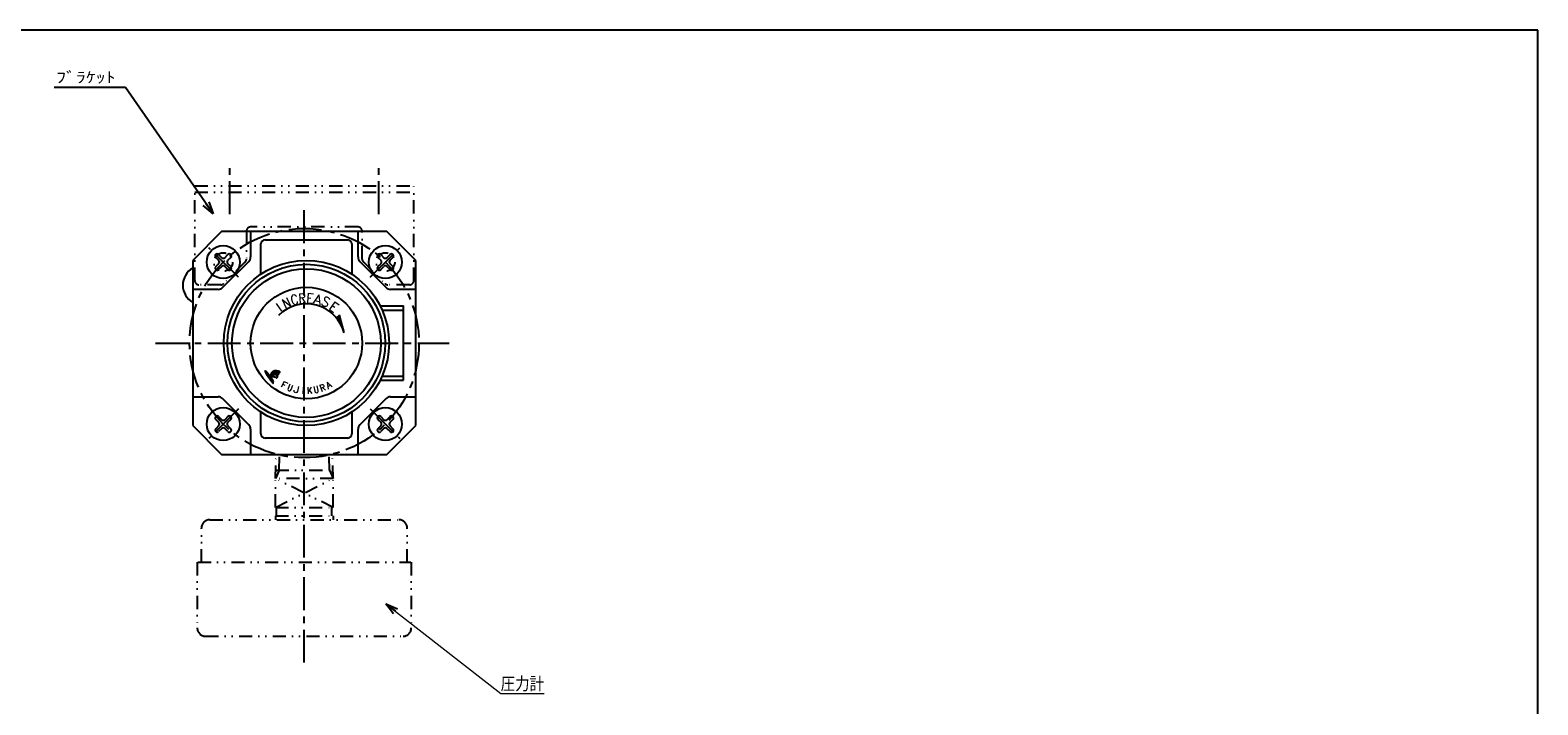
# Model space of a CAD drawing. Header units: millimetres. Extents: x -297 to 286, y -210 to 183.
# Tile 3 of 3: x -85 to 280, y 19 to 183. Entities that reach past the tile are written whole.
import ezdxf
from ezdxf.enums import TextEntityAlignment as Align

# ---------------------------------------------------------------- set-up
doc = ezdxf.new("R2010")
doc.units = ezdxf.units.MM
doc.header["$LTSCALE"] = 0.25
doc.linetypes.add('CENTER', pattern=[50.8, 31.75, -6.35, 6.35, -6.35])
doc.linetypes.add('DIVIDE', pattern=[31.75, 12.7, -6.35, 0, -6.35, 0, -6.35])
doc.layers.add('Layer0014', color=7, linetype='Continuous')
doc.layers.add('ZUWAKU', color=7, linetype='Continuous')
doc.styles.add('FdaStyle0', font='txt.shx', dxfattribs={"width": 0.8, "bigfont": 'bigfont'})

# ---------------------------------------------------------------- blocks, each defined once
blk = doc.blocks.new('_OPEN30')
at = {"color": 0, "linetype": 'ByBlock', "lineweight": -2}
for p, q in [((-1, 0.267949), (0, 0)), ((0, 0), (-1, -0.267949)), ((0, 0), (-1, 0))]:
    blk.add_line(p, q, dxfattribs=at)
blk = doc.blocks.new('DC_GROUP_RR-8-3-BA_4')
at = {"color": 4, "linetype": 'Continuous', "lineweight": 25}
blk.add_line((-24.85, 99.89), (-24.93, 99.91), dxfattribs=at)
for centre, radius, start, end in [((-24.6, 98.19), 2.25, 154.1596, 156.5211), ((-22.43, 97.05), 4.7, 151.9983, 153.0993), ((-23.85, 97.88), 3.06, 151.7036, 153.3939), ((-25.37, 98.66), 1.35, 146.3137, 150.2603), ((-22.77, 97.02), 4.43, 145.7977, 147.2876), ((-26.08, 99.27), 0.428, 137.9478, 145.4483), ((-21.97, 95.9), 5.74, 139.6104, 140.4429), ((-25.69, 99.06), 0.863, 133.8815, 139.3431), ((-25.89, 99.26), 0.579, 126.6419, 133.6018), ((-32.62, 108.58), 10.92, 305.802, 306.198), ((-25.5, 98.91), 1.09, 123.5906, 128.4094), ((-25.71, 99.18), 0.747, 113.6113, 121.5603), ((-25.47, 98.69), 1.29, 109.8131, 114.4884), ((-25.49, 98.72), 1.26, 105.6944, 109.3068), ((-25.69, 99.47), 0.485, 101.7235, 106.5255), ((-25.46, 98.44), 1.54, 99.1241, 102.6775), ((-25.5, 98.61), 1.36, 93.8559, 98.561), ((-25.49, 98.63), 1.35, 90.2765, 94.1452), ((-25.51, 98.22), 1.75, 87.3084, 89.7512), ((-25.78, 90.34), 9.64, 87.3301, 87.8618), ((-25.38, 98.81), 1.16, 84.1175, 87.6106), ((-25.8, 95.36), 4.64, 82.4113, 83.3245), ((-25.92, 93.75), 6.25, 82.4618, 83.2741), ((-25.3, 98.5), 1.46, 78.7109, 82.0424), ((-26.2, 94.12), 5.93, 77.6612, 78.5158), ((-25.7, 95.82), 4.16, 76.5305, 78.1041), ((-26.52, 92.48), 7.61, 75.3044, 76.4448), ((-25.88, 94.94), 5.06, 74.0939, 75.2655)]:
    blk.add_arc(centre, radius, start, end, dxfattribs=at)
blk = doc.blocks.new('DC_GROUP_RR-8-3-BA_5')
at = {"color": 4, "linetype": 'Continuous', "lineweight": 25}
blk.add_line((-26.73, 98.96), (-26.82, 98.77), dxfattribs=at)
for centre, radius, start, end in [((-21.36, 96.1), 6.08, 155.7385, 157.3306), ((-19.38, 95.12), 8.29, 153.8872, 155.2023), ((-5.71, 88.75), 23.37, 153.7299, 154.0739)]:
    blk.add_arc(centre, radius, start, end, dxfattribs=at)
blk = doc.blocks.new('DC_GROUP_RR-8-3-BA_6')
at = {"color": 4, "linetype": 'Continuous', "lineweight": 25}
for centre, radius, start, end in [((-19.99, 94.79), 7.73, 150.2166, 151.9818), ((-24.37, 97.33), 2.66, 143.5786, 150.7996), ((-24.81, 97.59), 2.15, 134.1532, 142.386), ((-25.98, 98.83), 0.451, 115.6669, 136.3331), ((-25.59, 98.16), 1.23, 106.453, 118.6432), ((-25.72, 98.42), 0.935, 87.9667, 103.3335), ((-25.68, 97.64), 1.71, 82.9246, 90.3904), ((-26.12, 94.53), 4.86, 78.9614, 82.3102), ((-25.82, 95.87), 3.48, 76.1085, 79.5651), ((-27.09, 91), 8.51, 74.2397, 75.6821)]:
    blk.add_arc(centre, radius, start, end, dxfattribs=at)
blk = doc.blocks.new('DC_GROUP_RR-8-3-BA_7')
at = {"color": 4, "linetype": 'Continuous', "lineweight": 25}
for centre, radius, start, end in [((-24.76, 99.25), 0.0529, 252.8981, 295.1278), ((-25.02, 99.63), 0.514, 303.2931, 308.7069), ((-24.7, 99.26), 0.0276, 285.4206, 1.2643), ((-55.34, 112.89), 33.56, 336.0229, 336.3317), ((-0.87, 88.77), 26.01, 155.4396, 155.8221), ((-16.67, 96.11), 8.6, 155.419, 156.1641), ((-24.55, 99.67), 0.143, 52.5201, 66.2857), ((-25.12, 100.01), 0.712, 332.7063, 339.2217), ((-24.47, 99.77), 0.0258, 332.3209, 49.311)]:
    blk.add_arc(centre, radius, start, end, dxfattribs=at)
blk = doc.blocks.new('DC_GROUP_RR-8-3-BA_8')
at = {"color": 4, "linetype": 'Continuous', "lineweight": 25}
for centre, radius, start, end in [((-25.81, 97.99), 1.06, 101.4115, 111.7469), ((-25.86, 97.77), 1.26, 88.7756, 97.5488), ((-25.76, 97.49), 1.55, 84.5826, 92.4321), ((-25.93, 96.83), 2.22, 75.5586, 81.7984), ((-30.78, 75.49), 24.11, 76.5307, 77.0586), ((-29.39, 81.87), 17.58, 75.2581, 76.0873)]:
    blk.add_arc(centre, radius, start, end, dxfattribs=at)
blk = doc.blocks.new('DC_GROUP_RR-8-3-BA_9')
at = {"color": 4, "linetype": 'Continuous', "lineweight": 25}
for centre, radius, start, end in [((-25.29, 97.52), 1.73, 140.1478, 146.2166), ((-25.34, 97.57), 1.66, 133.9103, 140.1366), ((-25.72, 97.97), 1.11, 124.9045, 134.3384), ((-25.51, 97.59), 1.55, 116.7491, 123.3108), ((-21.95, 95.32), 5.74, 146.4952, 148.654)]:
    blk.add_arc(centre, radius, start, end, dxfattribs=at)
blk = doc.blocks.new('DC_GROUP_RR-8-3-BA_10')
at = {"color": 4, "linetype": 'Continuous', "lineweight": 25}
for centre, radius, start, end in [((-26.23, 97.93), 0.609, 106.7194, 123.1077), ((-26.15, 97.66), 0.889, 95.0209, 106.77), ((-26.16, 97.76), 0.792, 83.4318, 94.9938), ((-26.25, 96.94), 1.62, 77.2777, 83.6899), ((-26.98, 93.83), 4.81, 74.4539, 76.9118), ((-26.06, 97.72), 0.882, 125.0997, 135.311), ((-27.75, 90.6), 8.13, 73.7332, 75.3101), ((-41.62, 46.89), 53.99, 72.4107, 72.6038), ((-24.6, 100.75), 2.5, 253.7235, 257.0779)]:
    blk.add_arc(centre, radius, start, end, dxfattribs=at)
blk = doc.blocks.new('DC_GROUP_RR-8-3-BA_11')
at = {"color": 4, "linetype": 'Continuous', "lineweight": 25}
for centre, radius, start, end in [((-25.16, 98.39), 0.073, 272.1073, 297.0668), ((-25.2, 98.41), 0.109, 305.6302, 324.6945)]:
    blk.add_arc(centre, radius, start, end, dxfattribs=at)
blk = doc.blocks.new('DC_GROUP_RR-8-3-BA_12')
at = {"color": 4, "linetype": 'Continuous', "lineweight": 25}
for centre, radius, start, end in [((-24.93, 98.83), 0.0381, 38.3896, 74.0601), ((-24.94, 98.84), 0.0481, 350.6874, 21.1754)]:
    blk.add_arc(centre, radius, start, end, dxfattribs=at)
blk = doc.blocks.new('DC_GROUP_RR-8-3-BA_13')
at = {"color": 4, "linetype": 'Continuous', "lineweight": 25}
for centre, radius, start, end in [((-47.56, 83.68), 25.61, 33.693, 34.9555), ((-42.16, 87.46), 19.02, 31.6958, 33.2354)]:
    blk.add_arc(centre, radius, start, end, dxfattribs=at)
blk = doc.blocks.new('DC_GROUP_RR-8-3-BA_14')
at = {"color": 4, "linetype": 'Continuous', "lineweight": 25}
for centre, radius, start, end in [((-43.48, 86.1), 20.82, 34.3135, 35.9326), ((-37.84, 90.13), 13.89, 31.5928, 33.7135)]:
    blk.add_arc(centre, radius, start, end, dxfattribs=at)
blk = doc.blocks.new('DC_GROUP_RR-8-3-BA_15')
at = {"color": 4, "linetype": 'Continuous', "lineweight": 25}
for centre, radius, start, end in [((-26.03, 97.47), 0.0743, 291.388, 320.612), ((-26.03, 97.45), 0.056, 336.9074, 12.2453)]:
    blk.add_arc(centre, radius, start, end, dxfattribs=at)
blk = doc.blocks.new('DC_GROUP_RR-8-3-BA_16')
at = {"color": 4, "linetype": 'Continuous', "lineweight": 25}
for centre, radius, start, end in [((-26.03, 97), 0.0169, 260.8193, 351.1807), ((-26.32, 97.04), 0.303, 352.0672, 4.6376)]:
    blk.add_arc(centre, radius, start, end, dxfattribs=at)
blk = doc.blocks.new('DC_GROUP_RR-8-3-BA_17')
at = {"color": 4, "linetype": 'Continuous', "lineweight": 25}
for centre, radius, start, end in [((-26.9, 99.44), 0.67, 192.2371, 200.6896), ((-26.11, 99.76), 1.52, 201.5019, 208.2552), ((-21.92, 101.98), 6.26, 208.0826, 210.419), ((-23.29, 101.14), 4.66, 210.0026, 213.4797), ((-10.46, 109.58), 20.01, 213.3592, 214.7519), ((-19.11, 103.54), 9.46, 214.6023, 216.9552), ((-15.1, 106.69), 14.56, 217.3477, 218.6891), ((-16.24, 105.58), 12.98, 218.0128, 219.9295), ((-24.61, 98.59), 2.07, 220.2779, 227.3133)]:
    blk.add_arc(centre, radius, start, end, dxfattribs=at)
blk = doc.blocks.new('DC_GROUP_RR-8-3-BA_18')
at = {"color": 4, "linetype": 'Continuous', "lineweight": 25}
for centre, radius, start, end in [((-28.68, 97.72), 1.99, 46.4098, 53.1264), ((-29.43, 97.03), 3.01, 39.4447, 45.1725), ((-33.76, 93.44), 8.63, 37.5621, 39.5655)]:
    blk.add_arc(centre, radius, start, end, dxfattribs=at)
blk = doc.blocks.new('DC_GROUP_RR-8-3-BA_19')
at = {"color": 4, "linetype": 'Continuous', "lineweight": 25}
for centre, radius, start, end in [((-27.5, 99.3), 0.0485, 137.1831, 190.911), ((-27.55, 99.25), 0.0872, 48.1818, 84.101)]:
    blk.add_arc(centre, radius, start, end, dxfattribs=at)
blk = doc.blocks.new('DC_GROUP_RR-8-3-BA_20')
at = {"color": 4, "linetype": 'Continuous', "lineweight": 25}
for centre, radius, start, end in [((-26.93, 98.75), 0.0442, 283.2865, 322.9887), ((-27.1, 98.85), 0.237, 328.3091, 341.1705)]:
    blk.add_arc(centre, radius, start, end, dxfattribs=at)
blk = doc.blocks.new('DC_GROUP_RR-8-3-BA_21')
at = {"color": 4, "linetype": 'Continuous', "lineweight": 25}
for centre, radius, start, end in [((-28.97, 98.58), 1.72, 47.4334, 54.4999), ((-30.98, 96.46), 4.64, 42.8097, 46.8039), ((-33.14, 94.47), 7.58, 40.4704, 42.783), ((-36.2, 91.68), 11.72, 39.1649, 41.0993), ((-35.59, 92.33), 10.84, 36.4519, 38.5629)]:
    blk.add_arc(centre, radius, start, end, dxfattribs=at)
blk = doc.blocks.new('DC_GROUP_RR-8-3-BA_22')
at = {"color": 4, "linetype": 'Continuous', "lineweight": 25}
for centre, radius, start, end in [((-27.92, 99.88), 0.127, 138.8509, 166.2792), ((-27.97, 99.9), 0.0836, 86.8462, 123.2548)]:
    blk.add_arc(centre, radius, start, end, dxfattribs=at)
blk = doc.blocks.new('DC_GROUP_RR-8-3-BA_23')
at = {"color": 4, "linetype": 'Continuous', "lineweight": 25}
for centre, radius, start, end in [((-26.76, 100.22), 1.32, 193.3258, 201.5156), ((-25.83, 100.65), 2.34, 202.9342, 210.0439), ((-18.74, 104.66), 10.49, 209.6145, 211.8441), ((-14.8, 107.04), 15.1, 211.6163, 213.1514), ((3.3, 118.95), 36.76, 213.2841, 213.9605)]:
    blk.add_arc(centre, radius, start, end, dxfattribs=at)
blk = doc.blocks.new('DC_GROUP_RR-8-3-BA_24')
at = {"color": 4, "linetype": 'Continuous', "lineweight": 25}
for centre, radius, start, end in [((11.81, 126.93), 48.32, 216.1662, 216.4812), ((-4.17, 115.14), 28.45, 216.5121, 217.1406), ((39.81, 148.61), 83.72, 217.2285, 217.4483), ((-19.8, 102.87), 8.58, 217.0043, 218.598), ((-20.26, 102.6), 8.06, 219.1584, 220.9647), ((-20.49, 102.32), 7.7, 220.5305, 222.5038), ((-23.81, 99.32), 3.22, 223.039, 226.3838)]:
    blk.add_arc(centre, radius, start, end, dxfattribs=at)
blk = doc.blocks.new('DC_GROUP_RR-8-3-BA_25')
at = {"color": 4, "linetype": 'Continuous', "lineweight": 25}
for p, q in [((-26.93, 98.53), (-26.76, 98.5)), ((-26.92, 98.56), (-26.75, 98.54)), ((-26.9, 98.6), (-26.73, 98.57)), ((-26.89, 98.63), (-26.71, 98.6)), ((-26.87, 98.66), (-26.69, 98.63)), ((-26.86, 98.7), (-26.67, 98.67)), ((-26.84, 98.73), (-26.65, 98.7)), ((-26.83, 98.76), (-26.63, 98.73)), ((-26.81, 98.8), (-26.61, 98.76)), ((-26.79, 98.83), (-26.59, 98.8)), ((-26.78, 98.86), (-26.57, 98.83)), ((-26.76, 98.89), (-26.55, 98.86)), ((-26.75, 98.93), (-26.53, 98.89)), ((-26.73, 98.96), (-26.5, 98.92)), ((-26.71, 98.99), (-26.48, 98.95)), ((-26.7, 99.03), (-26.45, 98.99)), ((-26.68, 99.06), (-26.42, 99.02)), ((-26.67, 99.09), (-26.4, 99.05)), ((-26.65, 99.12), (-26.37, 99.08)), ((-26.64, 99.16), (-26.34, 99.11)), ((-26.62, 99.19), (-26.31, 99.14)), ((-26.6, 99.22), (-26.27, 99.17)), ((-26.59, 99.26), (-26.23, 99.2)), ((-26.57, 99.29), (-26.19, 99.23)), ((-26.55, 99.32), (-26.13, 99.26)), ((-26.53, 99.35), (-26.08, 99.28)), ((-26.51, 99.39), (-26.01, 99.31)), ((-26.49, 99.42), (-25.94, 99.33)), ((-26.47, 99.45), (-25.84, 99.35)), ((-26.45, 99.48), (-25.66, 99.36)), ((-26.43, 99.51), (-24.68, 99.24)), ((-26.4, 99.55), (-24.67, 99.27)), ((-26.38, 99.58), (-24.65, 99.3)), ((-26.35, 99.61), (-24.64, 99.34)), ((-26.32, 99.64), (-24.63, 99.37)), ((-26.29, 99.67), (-24.61, 99.4)), ((-26.26, 99.7), (-24.6, 99.44)), ((-26.22, 99.73), (-24.58, 99.47)), ((-26.18, 99.76), (-24.57, 99.5)), ((-26.14, 99.79), (-24.55, 99.54)), ((-26.1, 99.82), (-24.54, 99.57)), ((-26.06, 99.85), (-24.52, 99.6)), ((-26, 99.87), (-24.51, 99.63)), ((-25.94, 99.9), (-24.49, 99.67)), ((-25.87, 99.92), (-24.48, 99.7)), ((-25.79, 99.94), (-24.46, 99.73)), ((-25.68, 99.96), (-24.45, 99.77)), ((-25.54, 99.98), (-24.52, 99.81)), ((-25.2, 99.96), (-24.97, 99.92)), ((-24.94, 99.24), (-24.72, 99.21)), ((-26.98, 98.43), (-26.82, 98.41)), ((-26.96, 98.46), (-26.8, 98.44)), ((-26.95, 98.5), (-26.78, 98.47)), ((-26.95, 98.39), (-26.83, 98.37)), ((-26.92, 98.35), (-26.85, 98.34)), ((-26.9, 98.31), (-26.88, 98.31))]:
    blk.add_line(p, q, dxfattribs=at)
blk = doc.blocks.new('DC_GROUP_RR-8-3-BA_26')
at = {"color": 4, "linetype": 'Continuous', "lineweight": 25}
for p, q in [((-26.61, 98.29), (-26.51, 98.28)), ((-26.6, 98.33), (-26.54, 98.32)), ((-26.58, 98.25), (-26.48, 98.24)), ((-26.55, 98.21), (-26.46, 98.2)), ((-26.52, 98.17), (-26.43, 98.16)), ((-26.49, 98.13), (-26.4, 98.12)), ((-26.46, 98.09), (-26.37, 98.08)), ((-26.43, 98.05), (-26.35, 98.04)), ((-26.41, 98.01), (-26.32, 98)), ((-26.38, 97.97), (-26.29, 97.96)), ((-26.35, 97.93), (-26.27, 97.92)), ((-26.32, 97.89), (-26.24, 97.88)), ((-26.3, 97.86), (-26.22, 97.84)), ((-26.27, 97.82), (-26.19, 97.8)), ((-26.24, 97.78), (-26.16, 97.76)), ((-26.22, 97.74), (-26.14, 97.72)), ((-26.19, 97.7), (-26.11, 97.68)), ((-26.17, 97.66), (-26.09, 97.65)), ((-26.14, 97.62), (-26.06, 97.61)), ((-26.12, 97.58), (-26.04, 97.57)), ((-26.09, 97.54), (-26.01, 97.53)), ((-26.07, 97.5), (-25.99, 97.49)), ((-26.04, 97.46), (-25.97, 97.45)), ((-26.02, 97.42), (-25.98, 97.42))]:
    blk.add_line(p, q, dxfattribs=at)
blk = doc.blocks.new('DC_GROUP_RR-8-3-BA_27')
at = {"color": 4, "linetype": 'Continuous', "lineweight": 25}
for p, q in [((-28.04, 99.93), (-27.87, 99.9)), ((-28.04, 99.9), (-27.82, 99.86)), ((-28.03, 99.86), (-27.77, 99.82)), ((-28.02, 99.96), (-27.92, 99.95)), ((-28.02, 99.82), (-27.73, 99.78)), ((-28.01, 99.78), (-27.69, 99.73)), ((-27.99, 99.75), (-27.64, 99.69)), ((-27.98, 99.71), (-27.6, 99.65)), ((-27.96, 99.67), (-27.57, 99.61)), ((-27.94, 99.63), (-27.53, 99.57)), ((-27.92, 99.59), (-27.49, 99.53)), ((-27.9, 99.56), (-27.45, 99.48)), ((-27.88, 99.52), (-27.42, 99.44)), ((-27.86, 99.48), (-27.38, 99.4)), ((-27.84, 99.44), (-27.35, 99.36)), ((-27.82, 99.4), (-27.31, 99.32)), ((-27.79, 99.36), (-27.55, 99.32)), ((-27.77, 99.32), (-27.55, 99.29)), ((-27.75, 99.28), (-27.54, 99.25)), ((-27.72, 99.24), (-27.53, 99.21)), ((-27.7, 99.2), (-27.51, 99.17)), ((-27.68, 99.17), (-27.5, 99.14)), ((-27.65, 99.13), (-27.48, 99.1)), ((-27.63, 99.09), (-27.46, 99.06)), ((-27.6, 99.05), (-27.44, 99.02)), ((-27.58, 99.01), (-27.42, 98.98)), ((-27.55, 98.97), (-27.4, 98.94)), ((-27.53, 98.93), (-27.37, 98.9)), ((-27.5, 98.89), (-27.35, 98.87)), ((-27.49, 99.31), (-27.28, 99.28)), ((-27.48, 98.85), (-27.33, 98.83)), ((-27.45, 98.81), (-27.31, 98.79)), ((-27.43, 99.27), (-27.24, 99.24)), ((-27.43, 98.77), (-27.28, 98.75)), ((-27.4, 98.73), (-27.26, 98.71)), ((-27.38, 99.22), (-27.21, 99.2)), ((-27.38, 98.69), (-27.24, 98.67)), ((-27.35, 98.65), (-27.21, 98.63)), ((-27.33, 99.18), (-27.17, 99.16)), ((-27.32, 98.61), (-27.19, 98.59)), ((-27.3, 98.57), (-27.16, 98.55)), ((-27.29, 99.14), (-27.14, 99.12)), ((-27.27, 98.53), (-27.13, 98.51)), ((-27.25, 99.1), (-27.11, 99.07)), ((-27.21, 99.06), (-27.07, 99.03)), ((-27.17, 99.01), (-27.04, 98.99)), ((-27.14, 98.97), (-27.01, 98.95)), ((-27.1, 98.93), (-26.98, 98.91)), ((-27.07, 98.89), (-26.95, 98.87)), ((-27.04, 98.85), (-26.92, 98.83)), ((-27, 98.81), (-26.89, 98.79)), ((-26.97, 98.77), (-26.88, 98.76)), ((-26.94, 98.73), (-26.89, 98.72)), ((-27.24, 98.49), (-27.11, 98.47)), ((-27.22, 98.45), (-27.08, 98.43)), ((-27.19, 98.41), (-27.05, 98.39)), ((-27.16, 98.37), (-27.03, 98.35)), ((-27.13, 98.33), (-27, 98.31)), ((-27.1, 98.29), (-26.97, 98.27)), ((-27.07, 98.25), (-26.95, 98.23)), ((-27.04, 98.21), (-26.92, 98.19)), ((-27.01, 98.17), (-26.89, 98.15)), ((-26.98, 98.13), (-26.86, 98.11)), ((-26.95, 98.09), (-26.83, 98.07)), ((-26.92, 98.05), (-26.81, 98.03)), ((-26.89, 98.01), (-26.78, 97.99)), ((-26.86, 97.97), (-26.75, 97.95)), ((-26.83, 97.93), (-26.72, 97.91)), ((-26.8, 97.89), (-26.69, 97.87)), ((-26.77, 97.85), (-26.66, 97.83)), ((-26.74, 97.81), (-26.63, 97.79)), ((-26.71, 97.77), (-26.6, 97.75)), ((-26.68, 97.73), (-26.56, 97.71)), ((-26.65, 97.69), (-26.53, 97.67)), ((-26.62, 97.65), (-26.5, 97.63)), ((-26.59, 97.61), (-26.47, 97.59)), ((-26.55, 97.57), (-26.44, 97.55)), ((-26.52, 97.53), (-26.4, 97.51)), ((-26.49, 97.49), (-26.37, 97.47)), ((-26.46, 97.45), (-26.34, 97.43)), ((-26.42, 97.41), (-26.31, 97.39)), ((-26.39, 97.37), (-26.27, 97.35)), ((-26.35, 97.33), (-26.24, 97.31)), ((-26.32, 97.28), (-26.21, 97.27)), ((-26.28, 97.24), (-26.17, 97.23)), ((-26.24, 97.2), (-26.13, 97.18)), ((-26.21, 97.16), (-26.09, 97.14)), ((-26.17, 97.12), (-26.05, 97.1)), ((-26.13, 97.08), (-26.01, 97.06)), ((-26.09, 97.04), (-26.01, 97.02)), ((-26.04, 96.99), (-26.02, 96.99))]:
    blk.add_line(p, q, dxfattribs=at)
blk = doc.blocks.new('DC_GROUP_RR-8-3-BA_3')
at = {"color": 4, "linetype": 'Continuous', "lineweight": 25}
for p, q in [((-25.11, 98.35), (-24.9, 98.83)), ((-26.97, 98.44), (-26.98, 98.43)), ((-26.98, 98.43), (-26.89, 98.31)), ((-26.89, 98.31), (-26.85, 98.34)), ((-26.85, 98.3), (-26.86, 98.27)), ((-26.86, 98.27), (-26.81, 98.19)), ((-26.81, 98.42), (-26.85, 98.34)), ((-26.81, 98.19), (-26.79, 98.22)), ((-26.69, 98.34), (-26.79, 98.22)), ((-26.56, 98.36), (-26.62, 98.32))]:
    blk.add_line(p, q, dxfattribs=at)
at = {"linetype": 'Continuous'}
for name in ['DC_GROUP_RR-8-3-BA_22', 'DC_GROUP_RR-8-3-BA_23', 'DC_GROUP_RR-8-3-BA_27', 'DC_GROUP_RR-8-3-BA_21', 'DC_GROUP_RR-8-3-BA_19', 'DC_GROUP_RR-8-3-BA_17', 'DC_GROUP_RR-8-3-BA_18', 'DC_GROUP_RR-8-3-BA_25', 'DC_GROUP_RR-8-3-BA_5', 'DC_GROUP_RR-8-3-BA_20', 'DC_GROUP_RR-8-3-BA_9', 'DC_GROUP_RR-8-3-BA_6', 'DC_GROUP_RR-8-3-BA_10', 'DC_GROUP_RR-8-3-BA_4', 'DC_GROUP_RR-8-3-BA_8', 'DC_GROUP_RR-8-3-BA_12', 'DC_GROUP_RR-8-3-BA_7', 'DC_GROUP_RR-8-3-BA_24', 'DC_GROUP_RR-8-3-BA_14', 'DC_GROUP_RR-8-3-BA_26', 'DC_GROUP_RR-8-3-BA_13', 'DC_GROUP_RR-8-3-BA_16', 'DC_GROUP_RR-8-3-BA_15', 'DC_GROUP_RR-8-3-BA_11']:
    blk.add_blockref(name, (0, 0), dxfattribs=at)

msp = doc.modelspace()

# ---------------------------------------------------------------- linework, layer by layer
at = {"color": 4, "linetype": 'Continuous', "lineweight": 25}
for p, q in [((-61.77, 168.58), (-79.02, 168.58)), ((-40.6, 137.98), (-61.77, 168.58)), ((-38.51, 133.71), (-45.51, 126.71)), ((1.49, 133.71), (-38.51, 133.71)), ((-31.51, 133.71), (-31.51, 127.56)), ((-28.01, 131.71), (-8.01, 131.71)), ((-5.51, 127.56), (-5.51, 133.71)), ((8.49, 126.71), (1.49, 133.71)), ((-38.48, 127.39), (-39.24, 128.15)), ((-37.78, 127.39), (-37.02, 128.15)), ((-29.01, 123.41), (-29.01, 130.71)), ((-7.01, 130.71), (-7.01, 123.41)), ((0, 128.15), (0.76, 127.39)), ((1.47, 127.39), (2.23, 128.15)), ((-45.51, 126.71), (-45.51, 86.71)), ((-39.19, 126.68), (-39.95, 127.44)), ((-39.95, 125.22), (-39.19, 125.98)), ((-38.48, 125.27), (-39.24, 124.51)), ((-38.3, 120.15), (-31.95, 126.5)), ((-37.02, 124.51), (-37.78, 125.27)), ((-36.31, 127.44), (-37.07, 126.68)), ((-36.31, 125.22), (-37.07, 125.98)), ((-5.07, 126.5), (1.29, 120.15)), ((0.05, 126.68), (-0.71, 127.44)), ((-0.71, 125.22), (0.05, 125.98)), ((0, 124.51), (0.76, 125.27)), ((2.23, 124.51), (1.47, 125.27)), ((2.18, 126.68), (2.94, 127.44)), ((2.18, 125.98), (2.94, 125.22)), ((8.49, 86.71), (8.49, 126.71)), ((-39.36, 119.71), (-45.51, 119.71)), ((8.49, 119.71), (2.35, 119.71)), ((-9.98, 113.45), (-10.74, 112.81)), ((-9.98, 113.45), (-10.68, 112.75)), ((-9.92, 113.22), (-10.56, 112.59)), ((-8.84, 109.17), (-9.98, 113.45)), ((-0.15, 115.71), (5.49, 115.71)), ((0.32, 114.71), (5.49, 114.71)), ((5.49, 97.71), (5.49, 115.71)), ((-9.86, 113), (-10.43, 112.43)), ((-9.81, 112.78), (-10.31, 112.27)), ((-9.75, 112.55), (-10.2, 112.1)), ((-9.69, 112.33), (-10.08, 111.94)), ((-9.63, 112.11), (-9.97, 111.76)), ((-9.57, 111.88), (-9.86, 111.59)), ((-9.51, 111.66), (-9.76, 111.41)), ((-9.45, 111.44), (-9.66, 111.23)), ((-9.39, 111.22), (-9.56, 111.04)), ((-9.33, 110.99), (-9.47, 110.85)), ((-9.27, 110.77), (-9.38, 110.66)), ((-9.21, 110.55), (-9.29, 110.47)), ((-9.15, 110.32), (-9.21, 110.27)), ((-9.09, 110.1), (-9.13, 110.06)), ((-9.03, 109.88), (-9.05, 109.85)), ((-8.97, 109.65), (-8.98, 109.64)), ((-8.91, 109.43), (-8.92, 109.42)), ((0.32, 98.71), (5.49, 98.71)), ((0.12, 97.71), (5.49, 97.71)), ((-45.51, 93.71), (-39.36, 93.71)), ((-31.95, 86.91), (-38.3, 93.27)), ((1.29, 93.27), (-5.07, 86.91)), ((2.35, 93.71), (8.49, 93.71)), ((-39.19, 87.44), (-39.95, 88.2)), ((-39.24, 88.91), (-38.48, 88.15)), ((-37.02, 88.91), (-37.78, 88.15)), ((-36.31, 88.2), (-37.07, 87.44)), ((-29.01, 84.71), (-29.01, 90.01)), ((-7.01, 90.01), (-7.01, 84.71)), ((-0.71, 88.2), (0.05, 87.44)), ((0, 88.91), (0.76, 88.15)), ((1.47, 88.15), (2.23, 88.91)), ((2.94, 88.2), (2.18, 87.44)), ((-45.51, 86.71), (-38.51, 79.71)), ((-39.19, 86.73), (-39.95, 85.97)), ((-38.48, 86.03), (-39.24, 85.27)), ((-37.02, 85.27), (-37.78, 86.03)), ((-37.07, 86.73), (-36.31, 85.97)), ((-31.51, 85.85), (-31.51, 79.71)), ((-5.51, 79.71), (-5.51, 85.85)), ((-0.71, 85.97), (0.05, 86.73)), ((0.76, 86.03), (0, 85.27)), ((1.47, 86.03), (2.23, 85.27)), ((1.49, 79.71), (8.49, 86.71)), ((2.18, 86.73), (2.94, 85.97)), ((-8.01, 83.71), (-28.01, 83.71)), ((-38.51, 79.71), (1.49, 79.71))]:
    msp.add_line(p, q, dxfattribs=at)
at = {"color": 4, "linetype": 'CENTER', "lineweight": 25}
for p, q in [((-36.51, 137.95), (-36.51, 149.99)), ((-0.51, 137.95), (-0.51, 149.99)), ((-18.51, 29.34), (-18.51, 139.02)), ((-54.56, 106.71), (16.56, 106.71))]:
    msp.add_line(p, q, dxfattribs=at)
at = {"color": 4, "linetype": 'DIVIDE', "lineweight": 25}
for p, q in [((-45.01, 144.83), (7.99, 144.83)), ((-45.01, 121.83), (-45.01, 144.83)), ((-45.01, 143.23), (7.99, 143.23)), ((7.99, 121.83), (7.99, 144.83)), ((-32.51, 133.83), (-32.51, 127.06)), ((-5.51, 134.83), (-31.51, 134.83)), ((-4.51, 127.06), (-4.51, 133.83)), ((-32.8, 126.36), (-38.03, 121.12)), ((-4.21, 126.36), (1.02, 121.12)), ((-38.74, 120.83), (-44.01, 120.83)), ((6.99, 120.83), (1.73, 120.83)), ((-25.51, 73.91), (-25.33, 79.71)), ((-24.59, 75.97), (-24.47, 79.71)), ((-12.43, 75.97), (-12.54, 79.71)), ((-11.51, 73.91), (-11.68, 79.71)), ((-24.59, 75.97), (-25.51, 73.91)), ((-11.51, 73.91), (-25.51, 73.91)), ((-25.51, 66.91), (-25.51, 73.91)), ((-25.51, 66.91), (-11.51, 73.91)), ((-11.51, 66.91), (-25.51, 73.91)), ((-25.44, 75.97), (-11.57, 75.97)), ((-12.43, 75.97), (-11.51, 73.91)), ((-11.51, 66.91), (-11.51, 73.91)), ((-25.51, 66.91), (-11.51, 66.91)), ((-25.21, 64.91), (-25.21, 67.06)), ((-11.81, 64.91), (-11.81, 67.06)), ((-41.41, 63.91), (4.39, 63.91)), ((-25.51, 64.91), (-11.51, 64.91)), ((-25.51, 64.91), (-25.51, 63.91)), ((-11.51, 64.91), (-11.51, 63.91)), ((-43.41, 53.61), (-43.41, 61.91)), ((6.39, 53.61), (6.39, 61.91)), ((-44.41, 53.61), (-44.41, 37.81)), ((-44.26, 53.61), (7.24, 53.61)), ((7.39, 53.61), (7.39, 37.81)), ((-42.41, 35.71), (5.39, 35.71))]:
    msp.add_line(p, q, dxfattribs=at)
at = {"color": 4, "linetype": 'Continuous', "lineweight": 13}
for p, q in [((1.19, 43.59), (29.01, 21.85)), ((29.01, 21.85), (39.51, 21.85))]:
    msp.add_line(p, q, dxfattribs=at)
at = {"color": 4, "linetype": 'CENTER', "lineweight": 25}
msp.add_circle((-18.51, 106.71), 27.75, dxfattribs=at)
at = {"color": 4, "linetype": 'Continuous', "lineweight": 25}
for centre, radius in [((-38.13, 126.33), 4), ((1.12, 126.33), 4), ((-18.01, 106.71), 20), ((-18.01, 106.71), 19.08), ((-18.01, 106.71), 18), ((-18.01, 106.71), 13.5), ((-38.13, 87.09), 4), ((1.12, 87.09), 4)]:
    msp.add_circle(centre, radius, dxfattribs=at)
at = {"color": 4, "linetype": 'DIVIDE', "lineweight": 25}
for centre in [(-38.13, 126.33), (1.12, 126.33)]:
    msp.add_circle(centre, 2.25, dxfattribs=at)
for centre, radius, start, end in [((-31.51, 133.83), 1, 90, 180), ((-5.51, 133.83), 1, 0, 90), ((-33.51, 127.06), 1, 315, 360), ((-3.51, 127.06), 1, 180, 225), ((-44.01, 121.83), 1, 180, 270), ((-38.74, 121.83), 1, 270, 315), ((1.73, 121.83), 1, 225, 270), ((6.99, 121.83), 1, 270, 360), ((-41.41, 61.91), 2, 90, 180), ((4.39, 61.91), 2, 0, 90), ((-42.41, 37.71), 2, 180, 270), ((5.39, 37.71), 2, 270, 0)]:
    msp.add_arc(centre, radius, start, end, dxfattribs=at)
at = {"color": 4, "linetype": 'Continuous', "lineweight": 25}
for centre, radius, start, end in [((-28.01, 130.71), 1, 90, 180), ((-8.01, 130.71), 1, 360, 90), ((-39.6, 127.8), 0.5, 45, 225), ((-36.66, 127.8), 0.5, 315, 135), ((-0.35, 127.8), 0.5, 45, 225), ((2.58, 127.8), 0.5, 315, 135), ((-43.11, 120.71), 4.8, 120, 240), ((-39.6, 124.86), 0.5, 135, 315), ((-39.54, 126.33), 0.5, 315, 45), ((-38.13, 127.74), 0.5, 225, 315), ((-38.13, 124.92), 0.5, 45, 135), ((-36.71, 126.33), 0.5, 135, 225), ((-36.66, 124.86), 0.5, 225, 45), ((-33.01, 127.56), 1.5, 315, 360), ((-4.01, 127.56), 1.5, 180, 225), ((-0.35, 124.86), 0.5, 135, 315), ((-0.3, 126.33), 0.5, 315, 45), ((1.12, 127.74), 0.5, 225, 315), ((1.12, 124.92), 0.5, 45, 135), ((2.53, 126.33), 0.5, 135, 225), ((2.58, 124.86), 0.5, 225, 45), ((-39.36, 121.21), 1.5, 270, 315), ((2.35, 121.21), 1.5, 225, 270), ((-18.01, 106.71), 9.5, 15, 135), ((-39.36, 92.21), 1.5, 45, 90), ((2.35, 92.21), 1.5, 90, 135), ((-39.6, 88.55), 0.5, 45, 225), ((-38.13, 88.5), 0.5, 225, 315), ((-36.66, 88.55), 0.5, 315, 135), ((-0.35, 88.55), 0.5, 45, 225), ((1.12, 88.5), 0.5, 225, 315), ((2.58, 88.55), 0.5, 315, 135), ((-39.6, 85.62), 0.5, 135, 315), ((-39.54, 87.09), 0.5, 315, 45), ((-38.13, 85.67), 0.5, 45, 135), ((-36.71, 87.09), 0.5, 135, 225), ((-36.66, 85.62), 0.5, 225, 45), ((-33.01, 85.85), 1.5, 360, 45), ((-28.01, 84.71), 1, 180, 270), ((-8.01, 84.71), 1, 270, 360), ((-4.01, 85.85), 1.5, 135, 180), ((-0.35, 85.62), 0.5, 135, 315), ((-0.3, 87.09), 0.5, 315, 45), ((1.12, 85.67), 0.5, 45, 135), ((2.53, 87.09), 0.5, 135, 225), ((2.58, 85.62), 0.5, 225, 45)]:
    msp.add_arc(centre, radius, start, end, dxfattribs=at)
at = {"layer": 'Layer0014', "color": 4, "linetype": 'CENTER', "lineweight": 25}
for p, q in [((-34.45, 122.65), (-41.59, 129.79)), ((-2.57, 122.65), (4.58, 129.79)), ((-34.45, 90.77), (-41.59, 83.63)), ((-2.57, 90.77), (4.58, 83.63))]:
    msp.add_line(p, q, dxfattribs=at)
at = {"layer": 'ZUWAKU', "color": 5, "linetype": 'Continuous', "lineweight": 25}
for p, q in [((280, 182.5), (-286, 182.5)), ((280, -182.5), (280, 182.5))]:
    msp.add_line(p, q, dxfattribs=at)

# ---------------------------------------------------------------- block references
at = {"color": 4, "xscale": 3.000002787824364, "yscale": 2.999989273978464}
for p, rotation in [((-40.6, 137.98), 304.6676042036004), ((1.19, 43.59), 142.0012675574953)]:
    msp.add_blockref('_OPEN30', p, dxfattribs=dict(at, rotation=rotation))
at = {"linetype": 'Continuous'}
msp.add_blockref('DC_GROUP_RR-8-3-BA_3', (0, 0), dxfattribs=at)

# ---------------------------------------------------------------- texts
at = {"color": 4, "style": 'FdaStyle0'}
for s, height, width, p, p2 in [('ﾌﾞﾗｹｯﾄ', 3, 0.8, (-78.57, 169.48), (-64.17, 169.48)), ('圧力計', 3.5, 0.833333, (29.01, 22.35), (39.51, 22.35))]:
    msp.add_text(s, height=height, dxfattribs=dict(at, width=width)).set_placement(p, p2, align=Align.FIT)
at = {"color": 4, "style": 'FdaStyle0', "width": 0.8}
for s, height, rotation, p, p2 in [('N', 2.3, 25, (-23.18, 115.06), (-21.51, 115.84)), ('C', 2.3, 15, (-21.5, 115.87), (-19.73, 116.34)), ('R', 2.3, 5, (-19.86, 116.33), (-18.03, 116.49)), ('E', 2.3, -5, (-18.16, 116.51), (-16.33, 116.35)), ('A', 2.3, -15, (-16.46, 116.39), (-14.68, 115.91)), ('S', 2.3, -25, (-14.62, 116.03), (-12.96, 115.25)), ('E', 2.3, -35, (-12.75, 115.07), (-11.25, 114.01)), ('I', 2.3, 35, (-24.76, 113.88), (-23.25, 114.94)), ('F', 1.6, -28, (-24.35, 96.15), (-23.22, 95.55)), ('U', 1.6, -20, (-22.82, 95.37), (-21.62, 94.93)), ('J', 1.6, -12, (-21.2, 94.81), (-19.95, 94.54)), ('I', 1.6, -4, (-19.51, 94.48), (-18.23, 94.39)), ('K', 1.6, 4, (-17.79, 94.39), (-16.52, 94.48)), ('U', 1.6, 12, (-16.08, 94.54), (-14.83, 94.81)), ('R', 1.6, 20, (-14.41, 94.93), (-13.21, 95.37)), ('A', 1.6, 28, (-12.8, 95.55), (-11.67, 96.15))]:
    msp.add_text(s, height=height, rotation=rotation, dxfattribs=at).set_placement(p, p2, align=Align.FIT)

doc.saveas('drawing.dxf')
